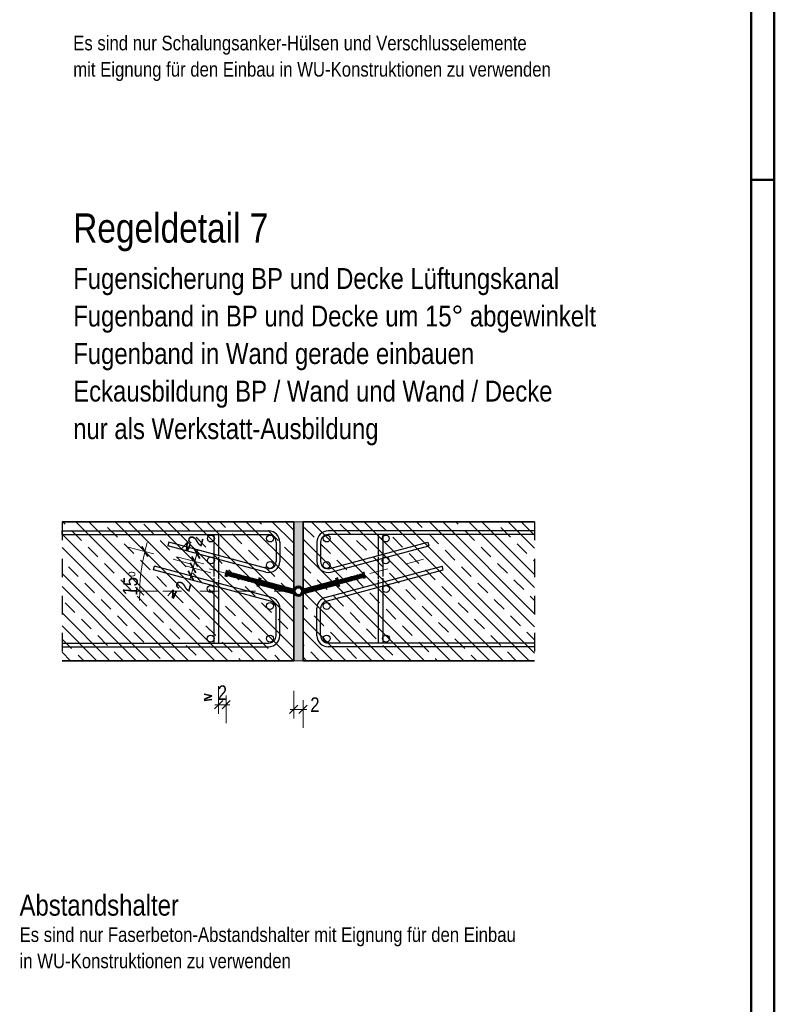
# Model space of a CAD drawing. Header units: millimetres. Extents: x 0 to 30.5, y -1.8 to 21.
# Tile 33 of 34: x 25.7 to 29.7, y 10.4 to 15.7. Entities that reach past the tile are written whole.
import ezdxf

# ---------------------------------------------------------------- set-up
doc = ezdxf.new("R2010")
doc.units = ezdxf.units.MM
doc.linetypes.add('HIDDEN', pattern=[0.375, 0.25, -0.125])
doc.styles.add('Arial Narrow', font='ARIALN.TTF')
doc.dimstyles.new('Arch_Strakon_dimstyle', dxfattribs={"dimtxt": 7.875, "dimasz": 1, "dimexe": 1.25, "dimexo": 0.0625, "dimgap": 1, "dimtad": 0, "dimdec": 5, "dimzin": 12, "dimdsep": 46, "dimtxsty": 'Arial Narrow', "dimblk": 'Arrowhead_Tick', "dimsah": 1, "dimcen": 0, "dimse1": 1, "dimse2": 1, "dimclrd": 6, "dimclrt": 2, "dimazin": 0, "dimtfac": 1, "dimtdec": 4, "dimtmove": 0, "dimatfit": 3, "dimldrblk": 'NONE', "dimfxl": 1, "dimtvp": 1, "dimtolj": 1, "dimtzin": 0, "dimlwd": 13, "dimarcsym": 2})
pattern_1 = [(135, (0, 0), (-0.106066, -0.106066), []), (135, (-0.03536, -0.03536), (-0.106066, -0.106066), []), (135, (-0.07071, -0.07071), (-0.106066, -0.106066), [0.075, -0.05])]

# ---------------------------------------------------------------- blocks, each defined once
blk = doc.blocks.new('Arrowhead_Tick')
at = {"color": 0, "linetype": 'Continuous', "lineweight": -2}
for p, q in [((0, 10), (0, -5)), ((-1, 0), (0, 0)), ((5, 0), (0, 0))]:
    blk.add_line(p, q, dxfattribs=at)
at = {"color": 2, "linetype": 'Continuous', "lineweight": 35}
blk.add_line((2.21, 2.21), (-2.21, -2.21), dxfattribs=at)
blk = doc.blocks.new('*D25')
at = {"color": 6, "linetype": 'Continuous', "lineweight": 13}
blk.add_arc((27.1256, 12.6312), 0.825, 165.6945, 179.3055, dxfattribs=at)
at = {"layer": 'Defpoints', "color": 0}
for p in [(26.3131, 12.7745), (26.7715, 12.7261), (26.3854, 12.6312), (27.1256, 12.6312)]:
    blk.add_point(p, dxfattribs=at)
at = {"color": 6, "lineweight": 13, "xscale": 0.01, "yscale": 0.01, "zscale": 0.01}
for p, rotation in [((26.3287, 12.8448), 75.34724927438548), ((26.3006, 12.6312), 269.6527507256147)]:
    blk.add_blockref('Arrowhead_Tick', p, dxfattribs=dict(at, rotation=rotation))
at = {"color": 2, "lineweight": 35, "insert": (26.2514, 12.6734), "char_height": 0.07875, "attachment_point": 5, "rotation": 87.2376, "style": 'Arial Narrow'}
blk.add_mtext('15{\\A1;\\H.6x;\\So;}', dxfattribs=at)
blk = doc.blocks.new('_None')
blk = doc.blocks.new('*D26')
at = {"color": 6, "linetype": 'Continuous', "lineweight": 13}
for p, q in [((26.7162, 12.0188), (26.7062, 12.0188)), ((26.7262, 12.0188), (26.7669, 12.0188)), ((26.7769, 12.0188), (26.7869, 12.0188))]:
    blk.add_line(p, q, dxfattribs=at)
at = {"layer": 'Defpoints', "color": 0}
for p in [(26.7669, 12.7092), (26.7262, 12.352), (26.7669, 12.0188)]:
    blk.add_point(p, dxfattribs=at)
at = {"color": 6, "lineweight": 13, "xscale": 0.01, "yscale": 0.01, "zscale": 0.01}
blk.add_blockref('Arrowhead_Tick', (26.7262, 12.0188), dxfattribs=at)
at = {"color": 6, "lineweight": 13, "xscale": 0.01, "yscale": 0.01, "zscale": 0.01, "rotation": 180}
blk.add_blockref('Arrowhead_Tick', (26.7669, 12.0188), dxfattribs=at)
at = {"color": 2, "lineweight": 35, "insert": (26.7466, 12.0834), "char_height": 0.07875, "attachment_point": 5, "style": 'Arial Narrow'}
blk.add_mtext('\\A1;2', dxfattribs=at)
blk = doc.blocks.new('*D27')
at = {"color": 6, "linetype": 'Continuous', "lineweight": 13}
for p, q in [((27.1218, 11.9938), (27.1118, 11.9938)), ((27.1318, 11.9938), (27.1818, 11.9938)), ((27.1918, 11.9938), (27.2018, 11.9938))]:
    blk.add_line(p, q, dxfattribs=at)
at = {"layer": 'Defpoints', "color": 0}
for p in [(27.1318, 13.0062), (27.1818, 13.0062), (27.1818, 11.9938)]:
    blk.add_point(p, dxfattribs=at)
at = {"color": 6, "lineweight": 13, "xscale": 0.01, "yscale": 0.01, "zscale": 0.01}
blk.add_blockref('Arrowhead_Tick', (27.1318, 11.9938), dxfattribs=at)
at = {"color": 6, "lineweight": 13, "xscale": 0.01, "yscale": 0.01, "zscale": 0.01, "rotation": 180}
blk.add_blockref('Arrowhead_Tick', (27.1818, 11.9938), dxfattribs=at)
at = {"color": 2, "lineweight": 35, "insert": (27.246, 12.0188), "char_height": 0.07875, "attachment_point": 5, "style": 'Arial Narrow'}
blk.add_mtext('\\A1;2', dxfattribs=at)
blk = doc.blocks.new('*D28')
at = {"color": 6, "linetype": 'Continuous', "lineweight": 13}
for p, q in [((26.5979, 12.791), (26.6093, 12.8338)), ((26.6119, 12.8435), (26.6145, 12.8532)), ((26.5953, 12.7814), (26.5927, 12.7717))]:
    blk.add_line(p, q, dxfattribs=at)
at = {"layer": 'Defpoints', "color": 0}
for p in [(26.4531, 12.8757), (26.6093, 12.8338), (26.776, 12.7433)]:
    blk.add_point(p, dxfattribs=at)
at = {"color": 6, "lineweight": 13, "xscale": 0.01, "yscale": 0.01, "zscale": 0.01}
for p, rotation in [((26.5979, 12.791), 74.99999999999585), ((26.6093, 12.8338), 254.9999999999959)]:
    blk.add_blockref('Arrowhead_Tick', p, dxfattribs=dict(at, rotation=rotation))
at = {"color": 2, "lineweight": 35, "insert": (26.6018, 12.9023), "char_height": 0.07875, "attachment_point": 5, "rotation": 75, "style": 'Arial Narrow'}
blk.add_mtext('\\A1;2', dxfattribs=at)
blk = doc.blocks.new('*D29')
at = {"color": 6, "linetype": 'Continuous', "lineweight": 13}
for p, q in [((26.5772, 12.7139), (26.5887, 12.7569)), ((26.5913, 12.7666), (26.5939, 12.7763)), ((26.5746, 12.7043), (26.572, 12.6946))]:
    blk.add_line(p, q, dxfattribs=at)
at = {"layer": 'Defpoints', "color": 0}
for p in [(26.3807, 12.7666), (26.5887, 12.7569), (26.7669, 12.7092)]:
    blk.add_point(p, dxfattribs=at)
at = {"color": 6, "lineweight": 13, "xscale": 0.01, "yscale": 0.01, "zscale": 0.01}
for p, rotation in [((26.5772, 12.7139), 74.99999999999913), ((26.5887, 12.7569), 254.9999999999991)]:
    blk.add_blockref('Arrowhead_Tick', p, dxfattribs=dict(at, rotation=rotation))
at = {"color": 2, "lineweight": 35, "insert": (26.5364, 12.6584), "char_height": 0.07875, "attachment_point": 5, "rotation": 75, "style": 'Arial Narrow'}
blk.add_mtext('\\A1;2', dxfattribs=at)

msp = doc.modelspace()

# ---------------------------------------------------------------- hatches: boundary and pattern name
at = {"lineweight": 13}
h = msp.add_hatch(dxfattribs=at)
h.set_pattern_fill('wuB', color=6, scale=0.01, angle=135, style=0, pattern_type=2)
h.set_pattern_definition(pattern_1)
h.paths.add_polyline_path([(25.881806, 12.256246), (27.131806, 12.256246), (27.131806, 13.006246), (25.881806, 13.006246)])
at = {"lineweight": 13, "true_color": 0xff0000}
for points in [[(27.181806, 13.006246), (27.181806, 12.632159), (27.181786, 12.632595), (27.181758, 12.63303), (27.181723, 12.633464), (27.18168, 12.633898), (27.18163, 12.634331), (27.181572, 12.634763), (27.181507, 12.635194), (27.181434, 12.635624), (27.181354, 12.636053), (27.181266, 12.63648), (27.181171, 12.636905), (27.181068, 12.637329), (27.180958, 12.637751), (27.180841, 12.638171), (27.180716, 12.638589), (27.180584, 12.639004), (27.180445, 12.639417), (27.180299, 12.639828), (27.180145, 12.640236), (27.179985, 12.640641), (27.179817, 12.641044), (27.179643, 12.641443), (27.179461, 12.64184), (27.179273, 12.642233), (27.179078, 12.642623), (27.178876, 12.643009), (27.178667, 12.643392), (27.178452, 12.643771), (27.17823, 12.644146), (27.178002, 12.644518), (27.177767, 12.644885), (27.177526, 12.645248), (27.177278, 12.645607), (27.177024, 12.645962), (27.176765, 12.646312), (27.176499, 12.646657), (27.176227, 12.646998), (27.175949, 12.647334), (27.175666, 12.647665), (27.175376, 12.647992), (27.175081, 12.648313), (27.174781, 12.648629), (27.174475, 12.648939), (27.174164, 12.649244), (27.173847, 12.649544), (27.173525, 12.649838), (27.173198, 12.650127), (27.172867, 12.65041), (27.17253, 12.650687), (27.172188, 12.650958), (27.171842, 12.651223), (27.171492, 12.651482), (27.171136, 12.651735), (27.170777, 12.651981), (27.170413, 12.652221), (27.170045, 12.652455), (27.169673, 12.652683), (27.169297, 12.652904), (27.168918, 12.653118), (27.168535, 12.653326), (27.168148, 12.653527), (27.167757, 12.653721), (27.167364, 12.653909), (27.166967, 12.654089), (27.166567, 12.654263), (27.166164, 12.654429), (27.165758, 12.654589), (27.16535, 12.654741), (27.164939, 12.654887), (27.164525, 12.655025), (27.16411, 12.655156), (27.163691, 12.655279), (27.163271, 12.655396), (27.162849, 12.655505), (27.162425, 12.655606), (27.162, 12.655701), (27.161572, 12.655787), (27.161144, 12.655867), (27.160714, 12.655939), (27.160282, 12.656003), (27.15985, 12.65606), (27.159417, 12.656109), (27.158983, 12.656151), (27.158548, 12.656185), (27.158113, 12.656212), (27.157678, 12.65623), (27.157242, 12.656242), (27.156806, 12.656246), (27.15637, 12.656242), (27.155934, 12.65623), (27.155499, 12.656212), (27.155063, 12.656185), (27.154629, 12.656151), (27.154195, 12.656109), (27.153762, 12.65606), (27.153329, 12.656003), (27.152898, 12.655939), (27.152468, 12.655867), (27.152039, 12.655787), (27.151612, 12.655701), (27.151186, 12.655606), (27.150763, 12.655505), (27.15034, 12.655396), (27.14992, 12.655279), (27.149502, 12.655156), (27.149086, 12.655025), (27.148673, 12.654887), (27.148262, 12.654741), (27.147853, 12.654589), (27.147448, 12.654429), (27.147045, 12.654263), (27.146645, 12.654089), (27.146248, 12.653909), (27.145854, 12.653721), (27.145464, 12.653527), (27.145077, 12.653326), (27.144694, 12.653118), (27.144314, 12.652904), (27.143938, 12.652683), (27.143567, 12.652455), (27.143199, 12.652221), (27.142835, 12.651981), (27.142475, 12.651735), (27.14212, 12.651482), (27.141769, 12.651223), (27.141423, 12.650958), (27.141082, 12.650687), (27.140745, 12.65041), (27.140413, 12.650127), (27.140086, 12.649838), (27.139765, 12.649544), (27.139448, 12.649244), (27.139137, 12.648939), (27.138831, 12.648629), (27.13853, 12.648313), (27.138235, 12.647992), (27.137946, 12.647665), (27.137663, 12.647334), (27.137385, 12.646998), (27.137113, 12.646657), (27.136847, 12.646312), (27.136587, 12.645962), (27.136334, 12.645607), (27.136086, 12.645248), (27.135845, 12.644885), (27.13561, 12.644518), (27.135382, 12.644146), (27.13516, 12.643771), (27.134945, 12.643392), (27.134736, 12.643009), (27.134534, 12.642623), (27.134339, 12.642233), (27.134151, 12.64184), (27.133969, 12.641443), (27.133794, 12.641044), (27.133627, 12.640641), (27.133466, 12.640236), (27.133313, 12.639828), (27.133167, 12.639417), (27.133028, 12.639004), (27.132896, 12.638589), (27.132771, 12.638171), (27.132654, 12.637751), (27.132544, 12.637329), (27.132441, 12.636905), (27.132346, 12.63648), (27.132258, 12.636053), (27.132178, 12.635624), (27.132105, 12.635194), (27.13204, 12.634763), (27.131982, 12.634331), (27.131931, 12.633898), (27.131889, 12.633464), (27.131853, 12.63303), (27.131826, 12.632595), (27.131806, 12.632159), (27.131806, 13.006246)], [(27.181806, 12.256246), (27.131806, 12.256246), (27.131806, 12.626983), (27.131892, 12.626548), (27.131985, 12.626115), (27.132086, 12.625683), (27.132194, 12.625254), (27.13231, 12.624826), (27.132433, 12.6244), (27.132563, 12.623977), (27.132701, 12.623556), (27.132847, 12.623137), (27.132999, 12.622721), (27.133159, 12.622308), (27.133326, 12.621897), (27.1335, 12.621489), (27.133681, 12.621085), (27.133869, 12.620684), (27.134064, 12.620286), (27.134266, 12.619892), (27.134475, 12.619501), (27.134691, 12.619114), (27.134913, 12.61873), (27.135142, 12.618351), (27.135377, 12.617975), (27.135619, 12.617604), (27.135868, 12.617237), (27.136123, 12.616875), (27.136384, 12.616517), (27.136651, 12.616163), (27.136925, 12.615815), (27.137204, 12.615471), (27.137489, 12.615132), (27.137781, 12.614798), (27.138078, 12.614469), (27.13838, 12.614145), (27.138689, 12.613827), (27.139003, 12.613514), (27.139322, 12.613207), (27.139646, 12.612905), (27.139976, 12.612609), (27.140311, 12.612319), (27.140651, 12.612034), (27.140995, 12.611756), (27.141345, 12.611483), (27.141699, 12.611217), (27.142058, 12.610957), (27.142421, 12.610703), (27.142789, 12.610456), (27.143161, 12.610215), (27.143537, 12.609981), (27.143917, 12.609753), (27.144301, 12.609531), (27.144689, 12.609317), (27.14508, 12.609109), (27.145475, 12.608908), (27.145874, 12.608715), (27.146275, 12.608528), (27.14668, 12.608348), (27.147088, 12.608175), (27.147499, 12.608009), (27.147913, 12.607851), (27.14833, 12.607699), (27.148749, 12.607555), (27.14917, 12.607419), (27.149594, 12.607289), (27.15002, 12.607167), (27.150448, 12.607053), (27.150878, 12.606946), (27.15131, 12.606846), (27.151744, 12.606754), (27.152179, 12.60667), (27.152615, 12.606593), (27.153053, 12.606524), (27.153492, 12.606462), (27.153932, 12.606409), (27.154372, 12.606362), (27.154814, 12.606324), (27.155256, 12.606293), (27.155698, 12.60627), (27.156141, 12.606254), (27.156584, 12.606247), (27.157027, 12.606247), (27.15747, 12.606254), (27.157913, 12.60627), (27.158356, 12.606293), (27.158798, 12.606324), (27.159239, 12.606362), (27.15968, 12.606409), (27.16012, 12.606462), (27.160559, 12.606524), (27.160997, 12.606593), (27.161433, 12.60667), (27.161868, 12.606754), (27.162301, 12.606846), (27.162733, 12.606946), (27.163163, 12.607053), (27.163591, 12.607167), (27.164017, 12.607289), (27.164441, 12.607419), (27.164863, 12.607555), (27.165282, 12.607699), (27.165698, 12.607851), (27.166112, 12.608009), (27.166523, 12.608175), (27.166931, 12.608348), (27.167336, 12.608528), (27.167738, 12.608715), (27.168136, 12.608908), (27.168531, 12.609109), (27.168923, 12.609317), (27.169311, 12.609531), (27.169695, 12.609753), (27.170075, 12.609981), (27.170451, 12.610215), (27.170823, 12.610456), (27.17119, 12.610703), (27.171554, 12.610957), (27.171913, 12.611217), (27.172267, 12.611483), (27.172616, 12.611756), (27.172961, 12.612034), (27.173301, 12.612319), (27.173636, 12.612609), (27.173965, 12.612905), (27.17429, 12.613207), (27.174609, 12.613514), (27.174923, 12.613827), (27.175231, 12.614145), (27.175534, 12.614469), (27.175831, 12.614798), (27.176122, 12.615132), (27.176408, 12.615471), (27.176687, 12.615815), (27.176961, 12.616163), (27.177228, 12.616517), (27.177489, 12.616875), (27.177744, 12.617237), (27.177992, 12.617604), (27.178234, 12.617975), (27.17847, 12.618351), (27.178699, 12.61873), (27.178921, 12.619114), (27.179137, 12.619501), (27.179346, 12.619892), (27.179548, 12.620286), (27.179743, 12.620684), (27.179931, 12.621085), (27.180112, 12.621489), (27.180286, 12.621897), (27.180453, 12.622308), (27.180613, 12.622721), (27.180765, 12.623137), (27.18091, 12.623556), (27.181048, 12.623977), (27.181179, 12.6244), (27.181302, 12.624826), (27.181418, 12.625254), (27.181526, 12.625683), (27.181627, 12.626115), (27.18172, 12.626548), (27.181806, 12.626983)]]:
    msp.add_hatch(color=1, dxfattribs=at).paths.add_polyline_path(points)
at = {"lineweight": 13}
h = msp.add_hatch(dxfattribs=at)
h.set_pattern_fill('wuB', color=6, scale=0.01, angle=135, style=0, pattern_type=2)
h.set_pattern_definition(pattern_1)
h.paths.add_polyline_path([(27.181806, 12.256246), (28.431806, 12.256246), (28.431806, 13.006246), (27.181806, 13.006246)])

# ---------------------------------------------------------------- linework, layer by layer
at = {"color": 4, "linetype": 'Continuous', "lineweight": 50}
for p, q in [((29.725, 0), (29.725, 21.025)), ((29.6, 0.125), (29.6, 20.9)), ((26.776049, 12.743266), (26.766917, 12.709185)), ((27.131806, 12.629571), (26.771456, 12.726126)), ((26.952104, 12.703604), (26.939163, 12.655307)), ((27.181806, 12.629571), (27.508449, 12.717095)), ((27.361507, 12.703604), (27.374448, 12.655307)), ((27.503857, 12.734235), (27.512989, 12.700154)), ((27.128571, 12.620085), (26.943046, 12.669796)), ((27.133747, 12.639404), (26.948222, 12.689115)), ((27.179865, 12.639404), (27.36539, 12.689115)), ((27.185041, 12.620085), (27.370566, 12.669796))]:
    msp.add_line(p, q, dxfattribs=at)
at = {"color": 4, "linetype": 'Continuous', "lineweight": 50, "ltscale": 0.4}
msp.add_line((29.725, 14.85), (29.6, 14.85), dxfattribs=at)
at = {"color": 2, "linetype": 'Continuous', "lineweight": 35}
for p, q in [((25.881806, 13.006246), (27.131806, 13.006246)), ((27.131806, 13.006246), (27.131806, 12.632159)), ((27.181806, 13.006246), (27.181806, 12.632159)), ((27.181806, 13.006246), (28.431806, 13.006246)), ((26.527547, 12.861634), (26.556261, 12.893937)), ((26.556261, 12.893937), (26.552672, 12.848473)), ((26.556346, 12.846524), (26.573315, 12.883667)), ((26.771219, 12.74456), (26.762087, 12.710479)), ((27.131806, 12.626983), (26.770809, 12.723712)), ((27.131806, 12.632159), (26.772103, 12.728541)), ((26.947275, 12.704898), (26.934334, 12.656602)), ((27.181806, 12.632159), (27.507802, 12.71951)), ((27.181806, 12.626983), (27.509096, 12.71468)), ((27.366337, 12.704898), (27.379278, 12.656602)), ((27.508686, 12.735529), (27.517818, 12.701448)), ((26.452487, 12.606907), (26.481201, 12.63921)), ((26.481201, 12.63921), (26.477612, 12.593746)), ((26.481285, 12.591797), (26.498254, 12.62894)), ((27.131806, 12.626983), (27.131806, 12.256246)), ((27.181806, 12.626983), (27.181806, 12.256246)), ((27.131806, 12.256246), (25.881806, 12.256246)), ((27.181806, 12.256246), (28.431806, 12.256246)), ((26.647924, 12.074882), (26.690257, 12.066167)), ((26.690257, 12.066167), (26.649089, 12.046543)), ((26.649238, 12.042387), (26.689889, 12.046263))]:
    msp.add_line(p, q, dxfattribs=at)
at = {"color": 3, "linetype": 'HIDDEN', "lineweight": 25, "ltscale": 0.25}
for p, q in [((25.881806, 13.006246), (25.881806, 12.256246)), ((28.431806, 13.006246), (28.431806, 12.256246))]:
    msp.add_line(p, q, dxfattribs=at)
at = {"color": 5, "linetype": 'Continuous', "lineweight": 18}
for p, q in [((27.131806, 13.006246), (27.181806, 13.006246)), ((27.181806, 12.256246), (27.131806, 12.256246))]:
    msp.add_line(p, q, dxfattribs=at)
at = {"color": 3, "linetype": 'Continuous', "lineweight": 25}
for p, q in [((25.881806, 12.956246), (26.996806, 12.956246)), ((25.881806, 12.936246), (25.881806, 12.956246)), ((25.881806, 12.936246), (26.996806, 12.936246)), ((26.701235, 12.936246), (26.701235, 12.832881)), ((26.726235, 12.936246), (26.726235, 12.82383)), ((28.431806, 12.956246), (27.316806, 12.956246)), ((28.431806, 12.936246), (27.316806, 12.936246)), ((27.587377, 12.936246), (27.587377, 12.82383)), ((27.612377, 12.936246), (27.612377, 12.832881)), ((26.458279, 12.895011), (26.453102, 12.875693)), ((26.981277, 12.734169), (26.453102, 12.875693)), ((26.986453, 12.753487), (26.458279, 12.895011)), ((27.036806, 12.896246), (27.036806, 12.792125)), ((27.056806, 12.896246), (27.056806, 12.792125)), ((27.256806, 12.896246), (27.256806, 12.792125)), ((27.276806, 12.896246), (27.276806, 12.792125)), ((27.327159, 12.753487), (27.855333, 12.895011)), ((27.332335, 12.734169), (27.860509, 12.875693)), ((27.855333, 12.895011), (27.860509, 12.875693)), ((26.701235, 12.826093), (26.701235, 12.710044)), ((26.726235, 12.816072), (26.726235, 12.697761)), ((27.587377, 12.816072), (27.587377, 12.697761)), ((27.612377, 12.826093), (27.612377, 12.710044)), ((26.375481, 12.747258), (26.380658, 12.766577)), ((27.012335, 12.597319), (26.380658, 12.766577)), ((27.301277, 12.597319), (27.932954, 12.766577)), ((27.93813, 12.747258), (27.932954, 12.766577)), ((27.007159, 12.578001), (26.375481, 12.747258)), ((26.701235, 12.701963), (26.701235, 12.351983)), ((26.782247, 12.736176), (26.775776, 12.712028)), ((26.787077, 12.734882), (26.780606, 12.710734)), ((26.791906, 12.733588), (26.785436, 12.70944)), ((26.796736, 12.732294), (26.790265, 12.708146)), ((26.801565, 12.731), (26.795095, 12.706851)), ((26.806395, 12.729706), (26.799925, 12.705557)), ((26.811225, 12.728411), (26.804754, 12.704263)), ((26.816054, 12.727117), (26.809584, 12.702969)), ((26.820884, 12.725823), (26.814413, 12.701675)), ((26.825714, 12.724529), (26.819243, 12.700381)), ((26.830543, 12.723235), (26.824073, 12.699087)), ((26.835373, 12.721941), (26.828902, 12.697793)), ((26.840202, 12.720647), (26.833732, 12.696499)), ((26.845032, 12.719353), (26.838562, 12.695205)), ((26.849862, 12.718059), (26.843391, 12.693911)), ((26.854691, 12.716765), (26.848221, 12.692616)), ((26.859521, 12.71547), (26.853051, 12.691322)), ((26.864351, 12.714176), (26.85788, 12.690028)), ((26.86918, 12.712882), (26.86271, 12.688734)), ((26.87401, 12.711588), (26.867539, 12.68744)), ((26.87884, 12.710294), (26.872369, 12.686146)), ((26.883669, 12.709), (26.877199, 12.684852)), ((26.888499, 12.707706), (26.882028, 12.683558)), ((26.893328, 12.706412), (26.886858, 12.682264)), ((26.898158, 12.705118), (26.891688, 12.68097)), ((26.902988, 12.703824), (26.896517, 12.679675)), ((26.907817, 12.70253), (26.901347, 12.678381)), ((26.912647, 12.701235), (26.906176, 12.677087)), ((26.917477, 12.699941), (26.911006, 12.675793)), ((26.922306, 12.698647), (26.915836, 12.674499)), ((26.927136, 12.697353), (26.920665, 12.673205)), ((26.931965, 12.696059), (26.925495, 12.671911)), ((27.306453, 12.578001), (27.93813, 12.747258)), ((27.381646, 12.696059), (27.388117, 12.671911)), ((27.386476, 12.697353), (27.392946, 12.673205)), ((27.391306, 12.698647), (27.397776, 12.674499)), ((27.396135, 12.699941), (27.402606, 12.675793)), ((27.400965, 12.701235), (27.407435, 12.677087)), ((27.405794, 12.70253), (27.412265, 12.678381)), ((27.410624, 12.703824), (27.417095, 12.679675)), ((27.415454, 12.705118), (27.421924, 12.68097)), ((27.420283, 12.706412), (27.426754, 12.682264)), ((27.425113, 12.707706), (27.431583, 12.683558)), ((27.429943, 12.709), (27.436413, 12.684852)), ((27.434772, 12.710294), (27.441243, 12.686146)), ((27.439602, 12.711588), (27.446072, 12.68744)), ((27.444431, 12.712882), (27.450902, 12.688734)), ((27.449261, 12.714176), (27.455732, 12.690028)), ((27.454091, 12.71547), (27.460561, 12.691322)), ((27.45892, 12.716765), (27.465391, 12.692616)), ((27.46375, 12.718059), (27.47022, 12.693911)), ((27.46858, 12.719353), (27.47505, 12.695205)), ((27.473409, 12.720647), (27.47988, 12.696499)), ((27.478239, 12.721941), (27.484709, 12.697793)), ((27.483068, 12.723235), (27.489539, 12.699087)), ((27.487898, 12.724529), (27.494369, 12.700381)), ((27.492728, 12.725823), (27.499198, 12.701675)), ((27.497557, 12.727117), (27.504028, 12.702969)), ((27.612377, 12.701963), (27.612377, 12.351983)), ((26.726235, 12.692912), (26.726235, 12.351983)), ((26.936795, 12.694765), (26.930325, 12.670617)), ((27.376817, 12.694765), (27.383287, 12.670617)), ((27.587377, 12.692912), (27.587377, 12.351983)), ((27.036806, 12.391246), (27.036806, 12.539364)), ((27.056806, 12.391246), (27.056806, 12.539364)), ((27.256806, 12.391246), (27.256806, 12.539364)), ((27.276806, 12.391246), (27.276806, 12.539364)), ((25.881806, 12.351246), (26.996806, 12.351246)), ((25.881806, 12.351246), (25.881806, 12.331246)), ((25.881806, 12.331246), (26.996806, 12.331246)), ((28.431806, 12.351246), (27.316806, 12.351246)), ((28.431806, 12.331246), (27.316806, 12.331246)), ((28.431806, 12.351246), (28.431806, 12.331246))]:
    msp.add_line(p, q, dxfattribs=at)
at = {"color": 5, "linetype": 'HIDDEN', "lineweight": 18, "ltscale": 0.25}
for p, q in [((26.771456, 12.726126), (26.423978, 12.819233)), ((27.542155, 12.726126), (27.889634, 12.819233)), ((27.125556, 12.631246), (26.385414, 12.631246))]:
    msp.add_line(p, q, dxfattribs=at)
at = {"color": 3, "linetype": 'Continuous', "lineweight": 25}
for centre in [(26.685154, 12.915609), (27.004011, 12.915609), (27.309601, 12.915609), (27.628457, 12.915609), (26.685154, 12.797104), (27.628457, 12.797104), (27.004011, 12.772146), (27.309601, 12.772146), (26.68352, 12.6434), (27.630091, 12.6434), (27.004011, 12.551982), (27.309601, 12.551982), (26.68352, 12.375594), (27.004011, 12.375594), (27.309601, 12.375594), (27.630091, 12.375594)]:
    msp.add_circle(centre, 0.01875, dxfattribs=at)
at = {"color": 4, "linetype": 'Continuous', "lineweight": 50}
msp.add_circle((27.156806, 12.631246), 0.025, dxfattribs=at)
at = {"color": 2, "linetype": 'Continuous', "lineweight": 35}
msp.add_circle((27.156806, 12.631246), 0.01875, dxfattribs=at)
at = {"color": 3, "linetype": 'Continuous', "lineweight": 25}
for centre, radius, start, end in [((26.996806, 12.896246), 0.06, 0, 90), ((26.996806, 12.896246), 0.04, 0, 90), ((27.316806, 12.896246), 0.06, 90, 180), ((27.316806, 12.896246), 0.04, 90, 180), ((26.996806, 12.792125), 0.06, 255, 0), ((26.996806, 12.792125), 0.04, 255, 0), ((27.316806, 12.792125), 0.06, 180, 285), ((27.316806, 12.792125), 0.04, 180, 285), ((27.156806, 12.631228), 0.025017, 2.132322, 177.867678), ((26.996806, 12.539364), 0.06, 0, 75), ((27.156806, 12.631684), 0.025438, 190.6496, 349.3504), ((27.316806, 12.539364), 0.06, 105, 180), ((26.996806, 12.539364), 0.04, 0, 75), ((27.316806, 12.539364), 0.04, 105, 180), ((26.996806, 12.391246), 0.06, 270, 0), ((26.996806, 12.391246), 0.04, 270, 0), ((27.316806, 12.391246), 0.06, 180, 270), ((27.316806, 12.391246), 0.04, 180, 270)]:
    msp.add_arc(centre, radius, start, end, dxfattribs=at)

# ---------------------------------------------------------------- texts
at = {"color": 2, "lineweight": 35, "style": 'Arial Narrow'}
for s, p in [('Es sind nur Schalungsanker-Hülsen und Verschlusselemente', (25.94189, 15.549059)), ('mit Eignung für den Einbau in WU-Konstruktionen zu verwenden', (25.94189, 15.407309)), ('Es sind nur Faserbeton-Abstandshalter mit Eignung für den Einbau', (25.652373, 10.739132)), ('in WU-Konstruktionen zu verwenden', (25.652373, 10.597382))]:
    msp.add_text(s, height=0.07875, dxfattribs=at).set_placement(p)
at = {"color": 1, "lineweight": 70, "style": 'Arial Narrow'}
msp.add_text('Regeldetail 7', height=0.1575, dxfattribs=at).set_placement((25.94189, 14.511995))
at = {"color": 4, "lineweight": 50, "style": 'Arial Narrow'}
for s, p in [('Fugensicherung BP und Decke Lüftungskanal', (25.94189, 14.261816)), ('Fugenband in BP und Decke um 15° abgewinkelt', (25.94189, 14.059316)), ('Fugenband in Wand gerade einbauen', (25.94189, 13.856816)), ('Eckausbildung BP / Wand und Wand / Decke', (25.94189, 13.654316)), ('nur als Werkstatt-Ausbildung', (25.94189, 13.451816)), ('Abstandshalter', (25.652373, 10.880882))]:
    msp.add_text(s, height=0.1125, dxfattribs=at).set_placement(p)

# ---------------------------------------------------------------- dimensions: what is measured, and where the dimension line sits
at = {"lineweight": 35}
for base, p1, p2, override, picture, middle in [((27.181806, 11.993848), (27.131806, 13.006246), (27.181806, 13.006246), {"dimscale": 0.01, "dimtxt": 7.875, "dimasz": 1, "dimgap": 2.5, "dimtad": 1, "dimjust": 4, "dimtih": 0, "dimtoh": 0, "dimdec": 5, "dimdsep": 46, "dimtxsty": 'Arial Narrow', "dimclrd": 6, "dimclrt": 2, "dimtix": 0, "dimtofl": 255, "dimtmove": 2, "dimatfit": 2, "dimfxl": 0, "dimfxlon": 0, "dimtvp": 31.746032, "dimlwd": 13}, '*D27', (27.245987, 12.018848)), ((26.766917, 12.018848), (26.726235, 12.351983), (26.766917, 12.709185), {"dimscale": 0.01, "dimtxt": 7.875, "dimasz": 1, "dimgap": 2.5, "dimtad": 1, "dimjust": 0, "dimtih": 0, "dimtoh": 0, "dimdec": 2, "dimdsep": 46, "dimtxsty": 'Arial Narrow', "dimclrd": 6, "dimclrt": 2, "dimtix": 1, "dimtofl": 255, "dimtmove": 0, "dimatfit": 2, "dimfxl": 0, "dimfxlon": 0, "dimtvp": 31.746032, "dimlwd": 13}, '*D26', (26.746576, 12.018848))]:
    dim = msp.add_linear_dim(base=base, p1=p1, p2=p2, text='2', dimstyle='Arch_Strakon_dimstyle', override=override, dxfattribs=at)
    dim.commit()
    dim.dimension.update_dxf_attribs({"geometry": picture, "text_midpoint": middle, "dimtype": 160})
for base, p1, p2, override, picture, middle in [((26.609327, 12.833833), (26.776049, 12.743266), (26.453102, 12.875693), {"dimscale": 0.01, "dimtxt": 7.875, "dimasz": 1, "dimgap": 2.5, "dimtad": 1, "dimjust": 4, "dimtih": 0, "dimtoh": 0, "dimdec": 5, "dimdsep": 46, "dimtxsty": 'Arial Narrow', "dimclrd": 6, "dimclrt": 2, "dimtix": 0, "dimtofl": 255, "dimtmove": 2, "dimatfit": 2, "dimfxl": 0, "dimfxlon": 0, "dimtvp": 31.746032, "dimlwd": 13}, '*D28', (26.60179, 12.902297)), ((26.588722, 12.756932), (26.380658, 12.766577), (26.766917, 12.709185), {"dimscale": 0.01, "dimtxt": 7.875, "dimasz": 1, "dimgap": 2.5, "dimtad": 1, "dimjust": 0, "dimtih": 0, "dimtoh": 0, "dimdec": 5, "dimdsep": 46, "dimtxsty": 'Arial Narrow', "dimclrd": 6, "dimclrt": 2, "dimtix": 0, "dimtofl": 255, "dimtmove": 2, "dimatfit": 2, "dimfxl": 0, "dimfxlon": 0, "dimtvp": 31.746032, "dimlwd": 13}, '*D29', (26.536436, 12.658391))]:
    dim = msp.add_linear_dim(base=base, p1=p1, p2=p2, angle=75, text='2', dimstyle='Arch_Strakon_dimstyle', override=override, dxfattribs=at)
    dim.commit()
    dim.dimension.update_dxf_attribs({"geometry": picture, "text_midpoint": middle, "dimtype": 160})
dim = msp.add_angular_dim_3p(base=(26.313089, 12.774505), center=(27.125556, 12.631246), p1=(26.771456, 12.726126), p2=(26.385414, 12.631246), text='15{\\A1;\\H.6x;\\So;}', dimstyle='Arch_Strakon_dimstyle', override={"dimscale": 0.01, "dimtxt": 7.875, "dimasz": 1, "dimexe": 0.18, "dimtad": 1, "dimjust": 0, "dimtih": 0, "dimtoh": 0, "dimdec": 2, "dimlfac": 0.01, "dimdsep": 46, "dimlunit": 2, "dimtxsty": 'Arial Narrow', "dimcen": 0, "dimse1": 1, "dimse2": 1, "dimsd1": 0, "dimsd2": 0, "dimclrd": 6, "dimclrt": 2, "dimtix": 1, "dimtofl": 1, "dimtmove": 0, "dimatfit": 1, "dimtvp": 0.31746, "dimlwd": 13}, dxfattribs=at)
dim.commit()
dim.dimension.update_dxf_attribs({"geometry": '*D25', "text_midpoint": (26.301514, 12.671005), "dimtype": 165})

doc.saveas('drawing.dxf')
